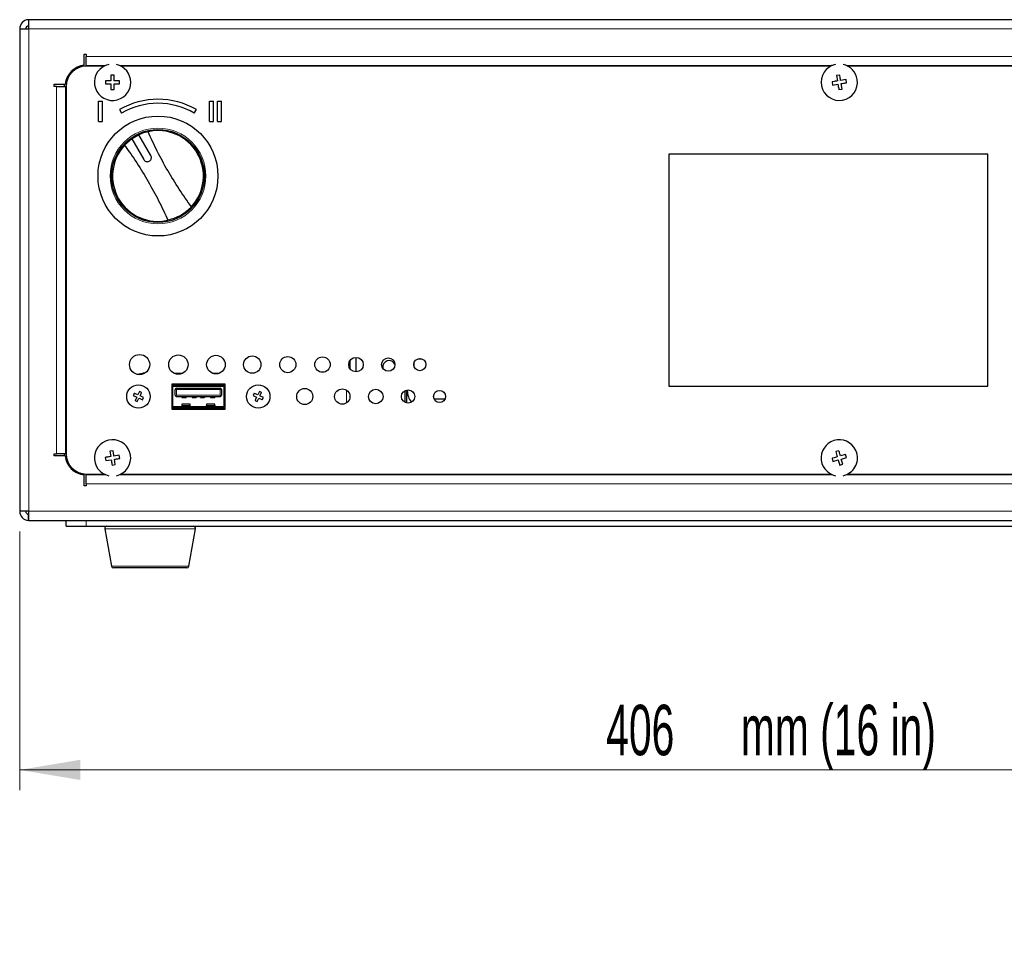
# Model space of a CAD drawing. Header units: millimetres. Extents: x 1 to 419, y 2 to 295.
# Tile 42 of 56: x 259 to 308, y 112 to 158. Entities that reach past the tile are written whole.
import ezdxf

# ---------------------------------------------------------------- set-up
doc = ezdxf.new("R2010")
doc.units = ezdxf.units.MM
doc.styles.add('SLDTEXTSTYLE0', font='TXT', dxfattribs={"width": 0.605})
doc.dimstyles.new('SLDDIMSTYLE1', dxfattribs={"dimtxt": 2.5, "dimasz": 3, "dimexe": 0, "dimexo": 0.0625, "dimtad": 1, "dimlfac": 5, "dimrnd": 1e-09, "dimzin": 12, "dimdsep": 46, "dimtxsty": 'SLDTEXTSTYLE0', "dimsah": 1, "dimcen": 0.09, "dimadec": 0, "dimazin": 3, "dimtfac": 1, "dimtofl": 0, "dimtmove": 0, "dimatfit": 3, "dimfxl": 1, "dimfrac": 2, "dimtolj": 1, "dimtzin": 12, "dimarcsym": 0})

# ---------------------------------------------------------------- blocks, each defined once
blk = doc.blocks.new('_D_2')
at = {"color": 7, "linetype": 'Continuous', "lineweight": 18}
for p, q in [((259.046, 132.309), (259.046, 119.501)), ((340.246, 132.309), (340.246, 131.251)), ((340.246, 129.751), (340.246, 119.501)), ((259.046, 120.501), (340.246, 120.501))]:
    blk.add_line(p, q, dxfattribs=at)
for points in [[(259.046, 120.501), (262.046, 120.001), (262.046, 121.001)], [(340.246, 120.501), (337.246, 121.001), (337.246, 120.001)]]:
    blk.add_solid(points, dxfattribs=at)
at = {"color": 7, "linetype": 'Continuous', "lineweight": 18, "char_height": 2.5, "attachment_point": 1, "style": 'SLDTEXTSTYLE0'}
for s, insert in [('mm (16 in)', (294.766, 123.724)), ('406', (288.099, 123.724))]:
    blk.add_mtext(s, dxfattribs=dict(at, insert=insert))

msp = doc.modelspace()

# ---------------------------------------------------------------- linework, layer by layer
at = {"color": 7, "linetype": 'Continuous', "lineweight": 25}
for p, q in [((259.4778, 157.648), (259.4778, 157.3464)), ((259.5061, 157.1889), (259.5061, 157.6489)), ((339.7861, 157.6489), (259.5061, 157.6489)), ((259.0461, 157.1889), (259.0461, 133.3089)), ((259.0461, 157.1889), (259.5061, 157.1889)), ((262.2411, 155.3936), (262.2411, 155.9372)), ((262.2411, 155.9372), (262.3461, 155.9372)), ((262.3461, 155.9372), (262.3461, 155.8322)), ((262.3461, 155.3879), (262.3461, 155.8322)), ((262.3461, 155.3879), (262.3461, 155.3771)), ((262.3461, 155.3771), (262.3461, 155.3489)), ((263.2337, 155.3489), (262.3461, 155.3489)), ((299.2337, 155.3489), (264.0584, 155.3489)), ((335.2337, 155.3489), (300.0584, 155.3489)), ((263.2961, 154.6289), (263.2961, 154.4689)), ((263.7261, 154.8989), (263.5661, 154.8989)), ((263.5661, 154.8989), (263.5661, 154.6289)), ((263.9961, 154.6289), (263.7261, 154.6289)), ((263.9961, 154.4689), (263.9961, 154.6289)), ((299.6696, 154.9071), (299.5116, 154.8818)), ((299.5116, 154.8818), (299.5544, 154.6152)), ((299.9789, 154.6834), (299.7124, 154.6406)), ((300.0043, 154.5254), (299.9789, 154.6834)), ((260.7577, 154.3489), (260.7577, 154.4539)), ((260.7577, 154.4539), (261.3013, 154.4539)), ((260.8627, 154.3489), (260.7577, 154.3489)), ((260.8627, 154.3489), (261.307, 154.3489)), ((261.2516, 154.4539), (261.2461, 154.3489)), ((261.3178, 154.3489), (261.307, 154.3489)), ((261.3461, 154.3489), (261.3178, 154.3489)), ((261.3461, 154.3489), (261.3461, 136.1489)), ((263.2961, 154.4689), (263.5661, 154.4689)), ((263.5661, 154.1989), (263.7261, 154.1989)), ((263.7261, 154.1989), (263.7261, 154.4689)), ((299.2878, 154.5724), (299.3132, 154.4144)), ((299.3132, 154.4144), (299.5798, 154.4572)), ((299.6226, 154.1906), (299.7805, 154.216)), ((299.7805, 154.216), (299.7377, 154.4826)), ((299.785, 154.2496), (299.7752, 154.2496)), ((262.9461, 153.6132), (263.1461, 153.6132)), ((262.9461, 152.6132), (262.9461, 153.6132)), ((263.1461, 152.6132), (263.1461, 153.6132)), ((263.9961, 153.1998), (264.0961, 153.0266)), ((267.6961, 153.0266), (267.7961, 153.1998)), ((268.4461, 153.6132), (268.6461, 153.6132)), ((268.4461, 152.6132), (268.4461, 153.6132)), ((268.6461, 152.6132), (268.6461, 153.6132)), ((268.8461, 152.6132), (268.8461, 153.6132)), ((268.8461, 153.6132), (269.0461, 153.6132)), ((269.0461, 152.6132), (269.0461, 153.6132)), ((262.9461, 152.6132), (263.1461, 152.6132)), ((268.4461, 152.6132), (268.6461, 152.6132)), ((268.8461, 152.6132), (269.0461, 152.6132)), ((264.6023, 151.7497), (264.2419, 151.434)), ((264.6023, 151.7497), (264.9487, 151.9497)), ((264.6023, 151.7497), (265.1979, 150.7182)), ((265.5443, 150.9182), (264.9487, 151.9497)), ((291.2061, 150.9889), (291.2061, 139.5089)), ((307.0061, 150.9889), (291.2061, 150.9889)), ((307.0061, 139.5089), (307.0061, 150.9889)), ((275.3961, 140.7519), (275.3961, 140.3859)), ((275.6961, 140.9287), (275.6961, 140.209)), ((278.5761, 140.6457), (278.5761, 140.4921)), ((278.5861, 140.4612), (278.5861, 140.6766)), ((278.7661, 140.8489), (278.7661, 140.8517)), ((278.7661, 140.8489), (278.9738, 140.8489)), ((265.2422, 140.1395), (265.147, 140.1395)), ((266.6915, 140.1395), (267.1206, 140.1395)), ((268.601, 140.1395), (268.9311, 140.1395)), ((270.5891, 140.1395), (270.543, 140.1395)), ((266.5761, 139.6089), (266.5761, 138.3689)), ((269.2161, 139.6089), (266.5761, 139.6089)), ((266.6253, 139.5578), (269.1653, 139.5578)), ((266.6253, 139.4969), (269.1653, 139.4969)), ((266.6253, 138.4809), (266.6253, 139.4969)), ((269.1653, 139.4969), (269.1653, 138.4809)), ((269.2161, 138.3689), (269.2161, 139.6089)), ((291.2061, 139.5089), (307.0061, 139.5089)), ((264.726, 139.1503), (264.6745, 139.0419)), ((264.6745, 139.0419), (264.8461, 138.9604)), ((264.9791, 139.2405), (264.8976, 139.0688)), ((265.0875, 139.189), (264.9791, 139.2405)), ((265.1776, 138.9359), (265.006, 139.0174)), ((266.7523, 139.0498), (266.7523, 139.3343)), ((266.8133, 139.0498), (266.7702, 139.0067)), ((266.8133, 139.3953), (268.9774, 139.3953)), ((268.9774, 139.0498), (269.0205, 139.0067)), ((269.0383, 139.3343), (269.0383, 139.0498)), ((270.6645, 139.1503), (270.613, 139.0419)), ((270.613, 139.0419), (270.7846, 138.9604)), ((270.9176, 139.2405), (270.8361, 139.0688)), ((271.026, 139.189), (270.9176, 139.2405)), ((271.1162, 138.9359), (270.9445, 139.0174)), ((275.3961, 139.0755), (275.3961, 138.9023)), ((278.1461, 138.6901), (278.1461, 139.2877)), ((278.2161, 138.8189), (278.2161, 139.3114)), ((278.2461, 139.3165), (278.2461, 139.2909)), ((280.0601, 139.1991), (280.0797, 139.1771)), ((264.7646, 138.7888), (264.873, 138.7373)), ((264.873, 138.7373), (264.9545, 138.909)), ((265.1262, 138.8275), (265.1776, 138.9359)), ((266.8133, 138.9889), (268.9774, 138.9889)), ((267.0825, 138.9889), (267.0825, 138.9381)), ((267.0825, 138.9381), (267.2857, 138.9381)), ((267.4889, 138.6044), (267.0825, 138.6044)), ((267.0825, 138.6044), (267.0825, 138.5438)), ((267.0825, 138.5438), (267.4889, 138.5438)), ((267.0825, 138.5438), (267.0825, 138.5127)), ((267.2857, 138.9889), (267.2857, 138.9381)), ((267.4889, 138.5438), (267.4889, 138.6044)), ((267.4889, 138.5127), (267.4889, 138.5438)), ((267.5905, 138.9889), (267.5905, 138.9381)), ((267.5905, 138.9381), (267.7937, 138.9381)), ((267.7937, 138.9889), (267.7937, 138.9381)), ((267.9969, 138.9889), (267.9969, 138.9381)), ((267.9969, 138.9381), (268.2001, 138.9381)), ((268.2001, 138.9889), (268.2001, 138.9381)), ((268.7081, 138.6044), (268.3017, 138.6044)), ((268.3017, 138.6044), (268.3017, 138.5438)), ((268.3017, 138.5438), (268.7081, 138.5438)), ((268.3017, 138.5127), (268.3017, 138.5438)), ((268.5049, 138.9889), (268.5049, 138.9381)), ((268.5049, 138.9381), (268.7081, 138.9381)), ((268.7081, 138.9889), (268.7081, 138.9381)), ((268.7081, 138.5438), (268.7081, 138.6044)), ((268.7081, 138.5438), (268.7081, 138.5127)), ((270.7031, 138.7888), (270.8116, 138.7373)), ((270.8116, 138.7373), (270.893, 138.909)), ((271.0647, 138.8275), (271.1162, 138.9359)), ((279.5711, 138.8689), (280.121, 138.8689)), ((266.5761, 138.3689), (269.2161, 138.3689)), ((269.1653, 138.4809), (266.6253, 138.4809)), ((269.1653, 138.4199), (266.6253, 138.4199)), ((267.0825, 138.5127), (267.4889, 138.5127)), ((267.0825, 138.5127), (267.0825, 138.4809)), ((267.4889, 138.5127), (267.4889, 138.4809)), ((268.3017, 138.5127), (268.7081, 138.5127)), ((268.3017, 138.5127), (268.3017, 138.4809)), ((268.7081, 138.5127), (268.7081, 138.4809)), ((260.7577, 136.0439), (260.7577, 136.1489)), ((260.7577, 136.1489), (260.8627, 136.1489)), ((261.307, 136.1489), (260.8627, 136.1489)), ((261.2461, 136.1489), (261.2516, 136.0439)), ((261.307, 136.1489), (261.3178, 136.1489)), ((261.3178, 136.1489), (261.3461, 136.1489)), ((263.517, 136.2482), (263.5071, 136.2482)), ((263.6696, 136.3071), (263.5116, 136.2818)), ((263.5116, 136.2818), (263.5544, 136.0152)), ((263.9789, 136.0834), (263.7124, 136.0406)), ((264.0043, 135.9254), (263.9789, 136.0834)), ((299.6237, 136.3072), (299.4703, 136.2619)), ((299.4703, 136.2619), (299.5467, 136.003)), ((299.9591, 136.1247), (299.7002, 136.0483)), ((300.0044, 135.9712), (299.9591, 136.1247)), ((261.3013, 136.0439), (260.7577, 136.0439)), ((263.2878, 135.9724), (263.3132, 135.8144)), ((263.3132, 135.8144), (263.5798, 135.8572)), ((263.6226, 135.5906), (263.7805, 135.616)), ((263.7805, 135.616), (263.7377, 135.8826)), ((299.2877, 135.9266), (299.333, 135.7731)), ((299.333, 135.7731), (299.592, 135.8495)), ((299.6684, 135.5906), (299.8218, 135.6358)), ((299.8218, 135.6358), (299.7454, 135.8948)), ((262.2411, 134.5605), (262.2411, 135.1042)), ((262.3461, 135.1489), (263.2337, 135.1489)), ((262.3461, 135.1489), (262.3461, 135.1206)), ((262.3461, 135.1206), (262.3461, 135.1099)), ((262.3461, 134.6655), (262.3461, 135.1099)), ((264.0584, 135.1489), (299.2337, 135.1489)), ((300.0584, 135.1489), (335.2337, 135.1489)), ((262.3461, 134.6655), (262.3461, 134.5605)), ((262.3461, 134.5605), (262.2411, 134.5605)), ((259.5061, 133.3089), (259.0461, 133.3089)), ((259.4778, 132.8498), (259.4778, 133.1514)), ((259.5061, 132.8489), (259.5061, 133.3089)), ((259.5061, 132.8489), (339.7861, 132.8489)), ((261.3461, 132.5612), (261.3461, 132.8489)), ((261.3461, 132.5612), (262.3461, 132.5612)), ((262.3461, 132.5612), (336.9461, 132.5612)), ((263.2635, 132.4439), (263.5915, 130.5839)), ((267.4206, 130.5839), (267.7486, 132.4439)), ((266.689, 130.5012), (263.69, 130.5012)), ((267.3221, 130.5012), (266.689, 130.5012))]:
    msp.add_line(p, q, dxfattribs=at)
at = {"color": 8, "linetype": 'Continuous', "lineweight": 18}
for p, q in [((259.5061, 157.1889), (339.7861, 157.1889)), ((259.5061, 133.3089), (259.5061, 157.1889)), ((262.3461, 155.8322), (336.9461, 155.8322)), ((262.3461, 155.3879), (263.3204, 155.3879)), ((263.2939, 155.3771), (262.3461, 155.3771)), ((263.9717, 155.3879), (299.3204, 155.3879)), ((299.2939, 155.3771), (263.9982, 155.3771)), ((299.9717, 155.3879), (335.3204, 155.3879)), ((335.2939, 155.3771), (299.9982, 155.3771)), ((260.8627, 136.1489), (260.8627, 154.3489)), ((261.307, 136.1489), (261.307, 154.3489)), ((261.3178, 154.3489), (261.3178, 136.1489)), ((266.7523, 139.3343), (266.8133, 139.3343)), ((266.8133, 139.3953), (266.8133, 139.3774)), ((266.8133, 139.3774), (266.8133, 139.3343)), ((266.8133, 139.3343), (266.8133, 139.0498)), ((266.8133, 139.3343), (268.9774, 139.3343)), ((266.8133, 139.0498), (268.9774, 139.0498)), ((268.9774, 139.3343), (268.9774, 139.3953)), ((268.9774, 139.0498), (268.9774, 139.3343)), ((268.9774, 139.3343), (269.0205, 139.3343)), ((269.0205, 139.3343), (269.0383, 139.3343)), ((275.2361, 139.3056), (275.2361, 138.6722)), ((262.3461, 135.1206), (263.2939, 135.1206)), ((263.3204, 135.1099), (262.3461, 135.1099)), ((299.3204, 135.1099), (263.9717, 135.1099)), ((263.9982, 135.1206), (299.2939, 135.1206)), ((335.3204, 135.1099), (299.9717, 135.1099)), ((299.9982, 135.1206), (335.2939, 135.1206)), ((336.9461, 134.6655), (262.3461, 134.6655)), ((339.7861, 133.3089), (259.5061, 133.3089)), ((262.3461, 132.5612), (262.3461, 132.8489)), ((266.9668, 132.4439), (263.2635, 132.4439)), ((267.7486, 132.4439), (266.9668, 132.4439)), ((263.5915, 130.5839), (266.7531, 130.5839)), ((266.7531, 130.5839), (267.4206, 130.5839))]:
    msp.add_line(p, q, dxfattribs=at)
at = {"color": 7, "linetype": 'Continuous', "lineweight": 25, "flags": 128}
for points in [[(264.8282, 140.0945), (264.8492, 140.1003), (265.147, 140.1395)], [(278.2413, 138.6619), (278.2257, 138.7213), (278.2161, 138.8189)]]:
    msp.add_lwpolyline(points, dxfattribs=at)
at = {"color": 7, "linetype": 'Continuous', "lineweight": 25}
for centre, radius in [((265.8961, 149.9089), 2.97), ((265.8961, 149.9089), 2.3), ((264.9861, 140.5689), 0.5), ((266.9061, 140.5689), 0.48), ((268.7661, 140.5689), 0.46), ((270.5661, 140.5689), 0.43), ((272.3261, 140.5689), 0.4), ((274.0461, 140.5689), 0.38), ((275.7061, 140.5689), 0.36), ((277.3061, 140.5689), 0.33), ((278.8661, 140.5689), 0.3), ((264.9261, 138.9889), 0.58), ((270.8646, 138.9889), 0.58), ((273.1661, 138.9889), 0.4), ((275.0261, 138.9889), 0.38), ((276.6861, 138.9889), 0.36), ((278.2861, 138.9889), 0.33), ((279.8461, 138.9889), 0.3)]:
    msp.add_circle(centre, radius, dxfattribs=at)
at = {"color": 8, "linetype": 'Continuous', "lineweight": 18}
msp.add_circle((265.8961, 149.9089), 2.37, dxfattribs=at)
at = {"color": 7, "linetype": 'Continuous', "lineweight": 25}
for centre, radius, start, end in [((259.5061, 157.1889), 0.46, 93.5252, 180), ((259.5061, 157.1889), 0.46, 90, 93.5252), ((259.5061, 157.1889), 0.16, 100.18207, 180), ((259.5061, 157.1889), 0.16, 90, 100.18207), ((262.3461, 154.3489), 1.05, 95.73917, 174.26083), ((262.3461, 154.3489), 1, 90, 180), ((262.2461, 154.3489), 1, 90, 117.54855), ((263.6461, 154.5489), 0.9, 102.25502, 0), ((263.6461, 154.5489), 0.9, 0, 77.74498), ((299.6461, 154.5489), 0.9, 102.25502, 9.1229), ((299.6461, 154.5489), 0.9, 9.1229, 77.74498), ((265.8961, 149.9089), 3.8, 60, 120), ((265.8961, 149.9089), 3.6, 60, 120), ((265.8961, 149.9089), 2.25, 317.32418, 102.67582), ((265.8961, 149.9089), 2.25, 137.32418, 282.67582), ((277.3461, 140.4489), 0.32, 25.17415, 191.69575), ((266.6253, 139.4969), 0.061, 90, 143.90788), ((269.1653, 139.4969), 0.061, 33.65919, 90), ((266.8133, 139.3343), 0.061, 90, 180), ((266.8133, 139.0498), 0.061, 180, 225), ((266.8133, 139.0498), 0.061, 225, 270), ((268.9774, 139.3343), 0.061, 0, 90), ((268.9774, 139.0498), 0.061, 270, 315), ((268.9774, 139.0498), 0.061, 315, 0), ((279.1881, 139.2909), 0.942, 180, 218.58011), ((266.6253, 138.4809), 0.061, 216.09212, 270), ((269.1653, 138.4809), 0.061, 270, 326.34081), ((263.6461, 135.9489), 0.9, 9.1229, 257.74498), ((299.6461, 135.9489), 0.9, 16.43836, 257.74498), ((262.3461, 136.1489), 1, 180, 270), ((263.6461, 135.9489), 0.9, 282.25502, 9.1229), ((299.6461, 135.9489), 0.9, 282.25502, 16.43836), ((262.3461, 136.1489), 1.05, 185.73917, 264.26083), ((262.2461, 136.1489), 1, 242.45145, 270), ((259.5061, 133.3089), 0.46, 180, 266.4748), ((259.5061, 133.3089), 0.16, 180, 259.81793), ((259.5061, 133.3089), 0.16, 259.81793, 270), ((259.5061, 133.3089), 0.46, 266.4748, 270), ((263.362, 132.4612), 0.1, 90, 190), ((267.6501, 132.4612), 0.1, 350, 90), ((263.69, 130.6012), 0.1, 190, 270), ((267.3221, 130.6012), 0.1, 270, 350)]:
    msp.add_arc(centre, radius, start, end, dxfattribs=at)
for points, knots in [([(263.5661, 154.6289), (263.4909, 154.6289), (263.4004, 154.6289), (263.3111, 154.6289), (263.2961, 154.6289)], [0, 0, 0, 0, 0.8312431, 1, 1, 1, 1]), ([(263.7261, 154.6289), (263.7261, 154.7041), (263.7261, 154.7946), (263.7261, 154.8838), (263.7261, 154.8989)], [0, 0, 0, 0, 0.8312431, 1, 1, 1, 1]), ([(299.5544, 154.6152), (299.4801, 154.6033), (299.3908, 154.5889), (299.3027, 154.5748), (299.2878, 154.5724)], [0, 0, 0, 0, 0.83124305, 1, 1, 1, 1]), ([(299.7124, 154.6406), (299.7004, 154.7148), (299.6861, 154.8041), (299.6719, 154.8923), (299.6696, 154.9071)], [0, 0, 0, 0, 0.8312431, 1, 1, 1, 1]), ([(263.5661, 154.4689), (263.5661, 154.3937), (263.5661, 154.3032), (263.5661, 154.214), (263.5661, 154.1989)], [0, 0, 0, 0, 0.8312431, 1, 1, 1, 1]), ([(263.7261, 154.4689), (263.8013, 154.4689), (263.8917, 154.4689), (263.981, 154.4689), (263.9961, 154.4689)], [0, 0, 0, 0, 0.8312431, 1, 1, 1, 1]), ([(299.5798, 154.4572), (299.5917, 154.383), (299.606, 154.2936), (299.6202, 154.2055), (299.6226, 154.1906)], [0, 0, 0, 0, 0.8312431, 1, 1, 1, 1]), ([(299.7377, 154.4826), (299.812, 154.4945), (299.9013, 154.5089), (299.9894, 154.523), (300.0043, 154.5254)], [0, 0, 0, 0, 0.83124305, 1, 1, 1, 1]), ([(265.4023, 152.104), (265.3549, 152.0926), (265.1995, 152.055), (265.0515, 151.9929), (264.9487, 151.9497)], [0, 0, 0, 0, 0.3054695, 1, 1, 1, 1]), ([(267.5503, 148.3837), (267.3479, 148.6693), (266.939, 149.2465), (266.3724, 150.175), (265.8474, 151.1363), (265.5517, 151.7792), (265.4023, 152.104)], [0, 0, 0, 0, 0.2473643, 0.4999999, 0.7473383, 1, 1, 1, 1]), ([(264.2419, 151.434), (264.4442, 151.1485), (264.8531, 150.5712), (265.4197, 149.6428), (265.9447, 148.6815), (266.2404, 148.0386), (266.3898, 147.7137)], [0, 0, 0, 0, 0.2473643, 0.4999999, 0.7473383, 1, 1, 1, 1]), ([(265.1979, 150.7182), (265.2111, 150.6998), (265.2375, 150.6629), (265.2978, 150.6282), (265.3649, 150.6144), (265.4329, 150.624), (265.4935, 150.6553), (265.5403, 150.7047), (265.5683, 150.7668), (265.5741, 150.8346), (265.5615, 150.8859), (265.5476, 150.9119), (265.5443, 150.9182)], [0, 0, 0, 0, 0.1083674, 0.2167555, 0.3246055, 0.4317181, 0.538315, 0.6447008, 0.7511903, 0.8580914, 0.9656622, 1, 1, 1, 1]), ([(267.5503, 148.3837), (267.5165, 148.3486), (267.3599, 148.1859), (266.9935, 147.9058), (266.6065, 147.7827), (266.3898, 147.7137)], [0, 0, 0, 0, 0.1080741, 0.5005173, 1, 1, 1, 1]), ([(264.8976, 139.0688), (264.8468, 139.0929), (264.7896, 139.1201), (264.7325, 139.1472), (264.726, 139.1503)], [0, 0, 0, 0, 0.8862642, 1, 1, 1, 1]), ([(265.006, 139.0174), (265.0301, 139.0681), (265.0573, 139.1254), (265.0844, 139.1825), (265.0875, 139.189)], [0, 0, 0, 0, 0.8862642, 1, 1, 1, 1]), ([(270.8361, 139.0688), (270.7854, 139.0929), (270.7281, 139.1201), (270.671, 139.1472), (270.6645, 139.1503)], [0, 0, 0, 0, 0.8862642, 1, 1, 1, 1]), ([(270.9445, 139.0174), (270.9686, 139.0681), (270.9958, 139.1254), (271.0229, 139.1825), (271.026, 139.189)], [0, 0, 0, 0, 0.8862642, 1, 1, 1, 1]), ([(264.8461, 138.9604), (264.822, 138.9097), (264.7948, 138.8524), (264.7677, 138.7953), (264.7646, 138.7888)], [0, 0, 0, 0, 0.8862642, 1, 1, 1, 1]), ([(264.9545, 138.909), (265.0053, 138.8848), (265.0626, 138.8577), (265.1197, 138.8305), (265.1262, 138.8275)], [0, 0, 0, 0, 0.8862642, 1, 1, 1, 1]), ([(270.7846, 138.9604), (270.7605, 138.9097), (270.7333, 138.8524), (270.7062, 138.7953), (270.7031, 138.7888)], [0, 0, 0, 0, 0.8862642, 1, 1, 1, 1]), ([(270.893, 138.909), (270.9438, 138.8848), (271.0011, 138.8577), (271.0582, 138.8305), (271.0647, 138.8275)], [0, 0, 0, 0, 0.8862642, 1, 1, 1, 1]), ([(263.7124, 136.0406), (263.7004, 136.1148), (263.6861, 136.2041), (263.6719, 136.2923), (263.6696, 136.3071)], [0, 0, 0, 0, 0.8312431, 1, 1, 1, 1]), ([(299.7002, 136.0483), (299.6789, 136.1204), (299.6533, 136.2072), (299.628, 136.2928), (299.6237, 136.3072)], [0, 0, 0, 0, 0.8312431, 1, 1, 1, 1]), ([(263.5544, 136.0152), (263.4801, 136.0033), (263.3908, 135.9889), (263.3027, 135.9748), (263.2878, 135.9724)], [0, 0, 0, 0, 0.8312431, 1, 1, 1, 1]), ([(263.5798, 135.8572), (263.5917, 135.783), (263.606, 135.6936), (263.6202, 135.6055), (263.6226, 135.5906)], [0, 0, 0, 0, 0.8312431, 1, 1, 1, 1]), ([(263.7377, 135.8826), (263.812, 135.8945), (263.9013, 135.9089), (263.9894, 135.923), (264.0043, 135.9254)], [0, 0, 0, 0, 0.8312431, 1, 1, 1, 1]), ([(299.5467, 136.003), (299.4746, 135.9817), (299.3878, 135.9561), (299.3022, 135.9308), (299.2877, 135.9266)], [0, 0, 0, 0, 0.83124305, 1, 1, 1, 1]), ([(299.592, 135.8495), (299.6132, 135.7774), (299.6388, 135.6906), (299.6641, 135.605), (299.6684, 135.5906)], [0, 0, 0, 0, 0.8312431, 1, 1, 1, 1]), ([(299.7454, 135.8948), (299.8176, 135.9161), (299.9043, 135.9417), (299.9899, 135.9669), (300.0044, 135.9712)], [0, 0, 0, 0, 0.8312431, 1, 1, 1, 1])]:
    msp.add_open_spline(points, degree=3, knots=knots, dxfattribs=at)

# ---------------------------------------------------------------- dimensions: what is measured, and where the dimension line sits
at = {"color": 7, "linetype": 'Continuous', "lineweight": 18}
dim = msp.add_linear_dim(base=(340.2461, 120.5012), p1=(259.0461, 133.3089), p2=(340.2461, 133.3089), text='<> mm (16 in)', dimstyle='SLDDIMSTYLE1', dxfattribs=at)
dim.commit()
dim.dimension.update_dxf_attribs({"geometry": '_D_2', "text_midpoint": (299.6461, 120.5012), "dimtype": 160})

doc.saveas('drawing.dxf')
